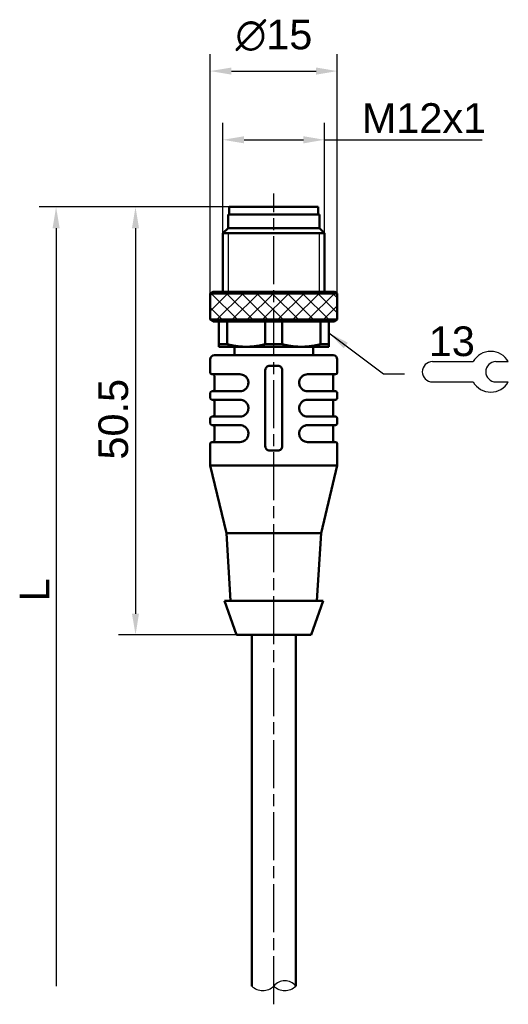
# Model space of a CAD drawing. Header units: millimetres. Extents: x 55 to 113, y 27 to 143.
import ezdxf

# ---------------------------------------------------------------- set-up
doc = ezdxf.new("R2010")
doc.units = ezdxf.units.MM
doc.linetypes.add('CHAIN', pattern=[0.3543, 0.2362, -0.0295, 0.0591, -0.0295])
doc.layers.get('0').update_dxf_attribs({"lineweight": 25})
for name, color, linetype, lineweight in [('Bemaßungen(DIN)', 179, 'Continuous', 25), ('Gewinde(DIN)', 179, 'Continuous', 25), ('Mittellinie(DIN)', 179, 'CHAIN', 25), ('Schraffur', 179, 'Continuous', 9), ('Sichtbare Kanten(DIN)', 179, 'Continuous', 50), ('Skizziergeometrie(DIN)', 179, 'Continuous', 50), ('Symbole(DIN)', 179, 'Continuous', 25)]:
    doc.layers.add(name, color=color, linetype=linetype, lineweight=lineweight)
doc.styles.add('Aktuell-DIN', font='arial.ttf')
doc.styles.add('STANDARD-BSI~0', font='arial.ttf')
doc.dimstyles.new('Katalogzeichnungen', dxfattribs={"dimtxt": 3.5, "dimasz": 2.5, "dimexe": 2, "dimexo": 0, "dimgap": 0.8, "dimtad": 1, "dimrnd": 1e-08, "dimdsep": 46, "dimtxsty": 'STANDARD-BSI~0', "dimcen": 0.09, "dimdle": 10, "dimclrd": 250, "dimclre": 250, "dimclrt": 250, "dimazin": 2, "dimtfac": 1, "dimtmove": 0, "dimatfit": 3, "dimfxl": 1, "dimtolj": 1, "dimtzin": 0, "dimlwd": 25, "dimlwe": 25, "dimarcsym": 0})
doc.dimstyles.new('STANDARD-DIN$7', dxfattribs={"dimtxt": 3.5, "dimasz": 2.5, "dimexe": 3.175, "dimexo": 0, "dimgap": 0.8, "dimtad": 1, "dimrnd": 1e-08, "dimtxsty": 'Aktuell-DIN', "dimcen": 0.09, "dimdle": 10, "dimclrd": 179, "dimclre": 250, "dimclrt": 179, "dimazin": 2, "dimtfac": 1, "dimtmove": 0, "dimatfit": 3, "dimfxl": 1, "dimtolj": 1, "dimtzin": 0, "dimlwd": 25, "dimlwe": 25, "dimarcsym": 0})

# ---------------------------------------------------------------- blocks, each defined once
blk = doc.blocks.new('SW-Symbol')
at = {"layer": 'Skizziergeometrie(DIN)', "lineweight": 25}
for p, q in [((-3.88, 1.2), (0.92, 1.2)), ((3.61, 1.2), (5.08, 1.2)), ((-3.88, -1.2), (0.92, -1.2)), ((3.61, -1.2), (5.08, -1.2))]:
    blk.add_line(p, q, dxfattribs=at)
for centre, radius, start, end in [((3, 0), 2.4, 30, 150), ((-3.88, 0), 1.2, 90, 270), ((3.61, 0), 1.2, 90, 270), ((3, 0), 2.4, 210, 330)]:
    blk.add_arc(centre, radius, start, end, dxfattribs=at)
at = {"layer": 'Symbole(DIN)', "color": 7, "style": 'Aktuell-DIN'}
blk.add_attdef('<Eingabeaufforderung_für_Feld_eingeben>_001', (-4.31, 1.85), '', height=3.5, dxfattribs=at)
blk = doc.blocks.new('*D10')
at = {"layer": 'Bemaßungen(DIN)', "color": 250, "linetype": 'Continuous', "lineweight": 25}
for p, q in [((77.92, 110.54), (77.92, 138.78)), ((92.92, 110.54), (92.92, 138.78)), ((80.42, 136.78), (90.42, 136.78))]:
    blk.add_line(p, q, dxfattribs=at)
at = {"layer": 'Bemaßungen(DIN)', "color": 250, "linetype": 'Continuous'}
for points in [[(80.42, 137.2), (80.42, 136.36), (77.92, 136.78)], [(90.42, 137.2), (90.42, 136.36), (92.92, 136.78)]]:
    blk.add_solid(points, dxfattribs=at)
at = {"layer": 'Defpoints', "color": 0, "linetype": 'Continuous'}
for p in [(92.92, 136.78), (77.92, 110.54), (92.92, 110.54)]:
    blk.add_point(p, dxfattribs=at)
at = {"layer": 'Bemaßungen(DIN)', "color": 250, "linetype": 'Continuous', "lineweight": 25, "insert": (80.91, 142.85), "char_height": 3.5, "attachment_point": 1, "style": 'STANDARD-BSI~0'}
blk.add_mtext('\\A1;{\\fAIGDT|b0|i0;\\H3.5000;\\ln}\\fArial|b0|i0;\\H3.5000;15', dxfattribs=at)
blk = doc.blocks.new('*D11')
at = {"layer": 'Bemaßungen(DIN)', "color": 250, "linetype": 'Continuous', "lineweight": 25}
for p, q in [((79.42, 117.64), (79.42, 130.67)), ((91.42, 117.64), (91.42, 130.67)), ((81.92, 128.67), (88.92, 128.67)), ((91.42, 128.67), (110.04, 128.67))]:
    blk.add_line(p, q, dxfattribs=at)
at = {"layer": 'Bemaßungen(DIN)', "color": 250, "linetype": 'Continuous'}
for points in [[(81.92, 129.09), (81.92, 128.25), (79.42, 128.67)], [(88.92, 129.09), (88.92, 128.25), (91.42, 128.67)]]:
    blk.add_solid(points, dxfattribs=at)
at = {"layer": 'Defpoints', "color": 0, "linetype": 'Continuous'}
for p in [(91.42, 128.67), (79.42, 117.64), (91.42, 117.64)]:
    blk.add_point(p, dxfattribs=at)
at = {"layer": 'Bemaßungen(DIN)', "color": 250, "linetype": 'Continuous', "lineweight": 25, "insert": (95.82, 132.99), "char_height": 3.5, "attachment_point": 1, "style": 'STANDARD-BSI~0'}
blk.add_mtext('\\A1;\\fArial|b0|i0;\\H3.5000;M12x1', dxfattribs=at)
blk = doc.blocks.new('*D12')
at = {"layer": 'Bemaßungen(DIN)', "color": 250, "linetype": 'Continuous', "lineweight": 25}
for p, q in [((80.17, 120.74), (67.1, 120.74)), ((69.1, 118.24), (69.1, 72.74)), ((81.02, 70.24), (67.1, 70.24))]:
    blk.add_line(p, q, dxfattribs=at)
at = {"layer": 'Bemaßungen(DIN)', "color": 250, "linetype": 'Continuous'}
for points in [[(68.68, 118.24), (69.51, 118.24), (69.1, 120.74)], [(68.68, 72.74), (69.51, 72.74), (69.1, 70.24)]]:
    blk.add_solid(points, dxfattribs=at)
at = {"layer": 'Defpoints', "color": 0, "linetype": 'Continuous'}
for p in [(80.17, 120.74), (69.1, 70.24), (81.02, 70.24)]:
    blk.add_point(p, dxfattribs=at)
at = {"layer": 'Bemaßungen(DIN)', "color": 250, "linetype": 'Continuous', "lineweight": 25, "insert": (64.72, 90.93), "char_height": 3.5, "attachment_point": 1, "rotation": 90, "style": 'STANDARD-BSI~0'}
blk.add_mtext('\\A1;50.5', dxfattribs=at)
blk = doc.blocks.new('*D13')
at = {"layer": 'Bemaßungen(DIN)', "color": 250, "linetype": 'Continuous', "lineweight": 25}
for p, q in [((80.17, 120.74), (57.72, 120.74)), ((59.72, 118.24), (59.72, 28.79))]:
    blk.add_line(p, q, dxfattribs=at)
at = {"layer": 'Bemaßungen(DIN)', "color": 250, "linetype": 'Continuous'}
blk.add_solid([(59.31, 118.24), (60.14, 118.24), (59.72, 120.74)], dxfattribs=at)
at = {"layer": 'Defpoints', "color": 0, "linetype": 'Continuous'}
for p in [(80.17, 120.74), (59.72, 28.79), (82.82, 28.79)]:
    blk.add_point(p, dxfattribs=at)
at = {"layer": 'Bemaßungen(DIN)', "color": 250, "linetype": 'Continuous', "lineweight": 25, "insert": (55.42, 72.82), "char_height": 3.5, "attachment_point": 1, "rotation": 90, "style": 'STANDARD-BSI~0'}
blk.add_mtext('\\A1; \\fArial|b0|i0;\\H3.5000;L', dxfattribs=at)
blk = doc.blocks.new('_None')

msp = doc.modelspace()

# ---------------------------------------------------------------- hatches: boundary and pattern name
at = {"layer": 'Schraffur'}
h = msp.add_hatch(dxfattribs=at)
h.set_pattern_fill('ANSI31', color=256, scale=10.16, style=0, double=1)
h.set_pattern_definition([(45, (0, 0), (-0.898026, 0.898026), [])])
h.paths.add_polyline_path([(92.923, 110.544), (77.923, 110.544), (77.923, 107.444), (92.923, 107.444)])
h = msp.add_hatch(dxfattribs=at)
h.set_pattern_fill('ANSI31', color=256, scale=10.16, angle=90, style=0, double=1)
h.set_pattern_definition([(135, (0, 0), (-0.898026, -0.898026), [])])
h.paths.add_polyline_path([(92.923, 110.544), (77.923, 110.544), (77.923, 107.444), (92.923, 107.444)])

# ---------------------------------------------------------------- linework, layer by layer
at = {"layer": 'Gewinde(DIN)'}
for p, q in [((80.025, 117.644), (80.025, 110.744)), ((90.821, 110.744), (90.821, 117.644))]:
    msp.add_line(p, q, dxfattribs=at)
at = {"layer": 'Mittellinie(DIN)', "linetype": 'CHAIN', "ltscale": 23.990969}
msp.add_line((85.423, 26.636), (85.423, 122.344), dxfattribs=at)
at = {"layer": 'Sichtbare Kanten(DIN)'}
for p, q in [((90.823, 119.844), (80.023, 119.844)), ((80.023, 118.244), (80.023, 119.844)), ((80.173, 120.744), (90.673, 120.744)), ((80.173, 120.744), (80.173, 119.844)), ((90.673, 120.744), (90.673, 119.844)), ((90.823, 118.244), (90.823, 119.844)), ((80.023, 118.244), (79.423, 117.644)), ((91.423, 117.644), (79.423, 117.644)), ((79.423, 110.744), (79.423, 117.644)), ((91.423, 117.644), (79.423, 117.644)), ((90.823, 118.244), (80.023, 118.244)), ((90.823, 118.244), (91.423, 117.644)), ((91.423, 110.744), (91.423, 117.644)), ((78.269, 110.744), (77.923, 110.544)), ((92.923, 110.544), (77.923, 110.544)), ((77.923, 107.444), (77.923, 110.544)), ((92.576, 110.744), (78.269, 110.744)), ((92.576, 110.744), (92.923, 110.544)), ((92.923, 107.444), (92.923, 110.544)), ((92.923, 107.444), (77.923, 107.444)), ((78.269, 107.244), (77.923, 107.444)), ((92.576, 107.244), (78.269, 107.244)), ((78.923, 104.532), (78.923, 107.244)), ((79.923, 107.244), (79.923, 104.532)), ((84.423, 104.532), (84.423, 107.244)), ((86.423, 107.244), (86.423, 104.532)), ((90.923, 104.532), (90.923, 107.244)), ((91.923, 107.244), (91.923, 104.532)), ((92.576, 107.244), (92.923, 107.444)), ((79.923, 104.532), (78.923, 104.532)), ((78.923, 104.244), (78.923, 104.532)), ((82.173, 104.244), (78.923, 104.244)), ((80.773, 104.244), (80.773, 103.244)), ((88.673, 104.244), (82.173, 104.244)), ((86.423, 104.532), (84.423, 104.532)), ((91.923, 104.244), (88.673, 104.244)), ((90.073, 104.244), (90.073, 103.244)), ((91.923, 104.532), (90.923, 104.532)), ((91.923, 104.532), (91.923, 104.244)), ((77.923, 102.744), (77.923, 101.194)), ((78.423, 103.244), (92.423, 103.244)), ((92.923, 102.744), (92.923, 101.194)), ((84.423, 101.494), (84.423, 92.494)), ((84.923, 101.994), (85.923, 101.994)), ((86.423, 92.494), (86.423, 101.494)), ((78.123, 100.994), (81.423, 100.994)), ((78.423, 100.794), (78.423, 99.194)), ((89.423, 100.994), (92.723, 100.994)), ((92.423, 100.794), (92.423, 99.194)), ((77.923, 98.794), (77.923, 98.194)), ((81.423, 98.994), (78.123, 98.994)), ((92.723, 98.994), (89.423, 98.994)), ((92.923, 98.794), (92.923, 98.194)), ((78.123, 97.994), (81.423, 97.994)), ((78.423, 97.794), (78.423, 96.194)), ((89.423, 97.994), (92.723, 97.994)), ((92.423, 97.794), (92.423, 96.194)), ((77.923, 95.794), (77.923, 95.194)), ((81.423, 95.994), (78.123, 95.994)), ((92.723, 95.994), (89.423, 95.994)), ((92.923, 95.794), (92.923, 95.194)), ((78.123, 94.994), (81.423, 94.994)), ((78.423, 94.794), (78.423, 93.194)), ((89.423, 94.994), (92.723, 94.994)), ((92.423, 94.794), (92.423, 93.194)), ((81.423, 92.994), (78.123, 92.994)), ((92.723, 92.994), (89.423, 92.994)), ((77.923, 92.794), (77.923, 90.244)), ((85.923, 91.994), (84.923, 91.994)), ((92.923, 92.794), (92.923, 90.244)), ((77.923, 90.244), (92.923, 90.244)), ((79.823, 82.244), (77.923, 90.244)), ((91.023, 82.244), (92.923, 90.244)), ((79.823, 82.244), (91.023, 82.244)), ((80.323, 74.244), (79.823, 82.244)), ((90.523, 74.244), (91.023, 82.244)), ((79.598, 74.244), (91.248, 74.244)), ((81.023, 70.244), (79.598, 74.244)), ((89.823, 70.244), (91.248, 74.244)), ((81.023, 70.244), (89.823, 70.244)), ((82.823, 45.244), (82.823, 70.244)), ((88.023, 45.244), (88.023, 70.244))]:
    msp.add_line(p, q, dxfattribs=at)
for centre, radius, start, end in [((78.423, 102.744), 0.5, 90, 180), ((92.423, 102.744), 0.5, 0, 90), ((78.123, 101.194), 0.2, 180, 270), ((92.723, 101.194), 0.2, 270, 0), ((78.223, 100.794), 0.2, 0, 90), ((92.623, 100.794), 0.2, 90, 180), ((78.123, 98.794), 0.2, 90, 180), ((78.223, 99.194), 0.2, 270, 0), ((92.623, 99.194), 0.2, 180, 270), ((92.723, 98.794), 0.2, 0, 90), ((78.123, 98.194), 0.2, 180, 270), ((78.223, 97.794), 0.2, 0, 90), ((92.623, 97.794), 0.2, 90, 180), ((92.723, 98.194), 0.2, 270, 0), ((78.123, 95.794), 0.2, 90, 180), ((78.223, 96.194), 0.2, 270, 0), ((92.623, 96.194), 0.2, 180, 270), ((92.723, 95.794), 0.2, 0, 90), ((78.123, 95.194), 0.2, 180, 270), ((78.223, 94.794), 0.2, 0, 90), ((92.623, 94.794), 0.2, 90, 180), ((92.723, 95.194), 0.2, 270, 0), ((78.123, 92.794), 0.2, 90, 180), ((78.223, 93.194), 0.2, 270, 0), ((92.623, 93.194), 0.2, 180, 270), ((92.723, 92.794), 0.2, 0, 90)]:
    msp.add_arc(centre, radius, start, end, dxfattribs=at)
for points, weights in [([(79.923, 104.532), (81.089, 104.244), (82.173, 104.244)], [1.47616320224, 1.53293871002, 1.53293871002]), ([(82.173, 104.244), (83.256, 104.244), (84.423, 104.532)], [1.53293871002, 1.53293871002, 1.47616320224]), ([(86.423, 104.532), (87.589, 104.244), (88.673, 104.244)], [1.47616320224, 1.53293871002, 1.53293871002]), ([(88.673, 104.244), (89.756, 104.244), (90.923, 104.532)], [1.53293871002, 1.53293871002, 1.47616320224])]:
    msp.add_rational_spline(points, weights, degree=2, dxfattribs=at)
for points, knots in [([(84.923, 101.994), (84.86, 101.994), (84.793, 101.981), (84.67, 101.93), (84.613, 101.892), (84.525, 101.803), (84.486, 101.747), (84.435, 101.624), (84.423, 101.557), (84.423, 101.494)], [-0.07551813, -0.07551813, -0.07551813, -0.07551813, -0.056622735, -0.056622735, -0.03772734, -0.03772734, -0.01886367, -0.01886367, 0, 0, 0, 0]), ([(86.423, 101.494), (86.423, 101.557), (86.41, 101.624), (86.359, 101.747), (86.32, 101.803), (86.232, 101.892), (86.175, 101.93), (86.052, 101.981), (85.985, 101.994), (85.923, 101.994)], [-0.150891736, -0.150891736, -0.150891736, -0.150891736, -0.132028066, -0.132028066, -0.113164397, -0.113164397, -0.094269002, -0.094269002, -0.075373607, -0.075373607, -0.075373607, -0.075373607]), ([(81.423, 98.994), (81.542, 98.994), (81.66, 99.015), (81.77, 99.056), (81.889, 99.101), (82, 99.168), (82.095, 99.254), (82.161, 99.313), (82.219, 99.382), (82.267, 99.457), (82.366, 99.615), (82.422, 99.801), (82.423, 99.988), (82.424, 100.119), (82.398, 100.251), (82.348, 100.372), (82.295, 100.501), (82.216, 100.618), (82.116, 100.714), (82.009, 100.817), (81.879, 100.895), (81.739, 100.942), (81.637, 100.976), (81.531, 100.994), (81.423, 100.994)], [0, 0, 0, 0, 0.1138857, 0.1138857, 0.1138857, 0.2364151, 0.2364151, 0.2364151, 0.3210893, 0.3210893, 0.3210893, 0.4983375, 0.4983375, 0.4983375, 0.6224131, 0.6224131, 0.6224131, 0.7544151, 0.7544151, 0.7544151, 0.8967898, 0.8967898, 0.8967898, 1, 1, 1, 1]), ([(89.423, 100.994), (89.302, 100.994), (89.183, 100.972), (89.072, 100.93), (88.952, 100.885), (88.84, 100.817), (88.745, 100.729), (88.679, 100.669), (88.621, 100.599), (88.573, 100.523), (88.476, 100.365), (88.423, 100.179), (88.422, 99.994), (88.422, 99.862), (88.449, 99.731), (88.499, 99.61), (88.552, 99.483), (88.631, 99.367), (88.729, 99.273), (88.836, 99.17), (88.965, 99.092), (89.105, 99.046), (89.207, 99.011), (89.314, 98.994), (89.423, 98.994)], [0, 0, 0, 0, 0.1148232, 0.1148232, 0.1148232, 0.2384427, 0.2384427, 0.2384427, 0.3239978, 0.3239978, 0.3239978, 0.5, 0.5, 0.5, 0.6243855, 0.6243855, 0.6243855, 0.754735, 0.754735, 0.754735, 0.8963992, 0.8963992, 0.8963992, 1, 1, 1, 1]), ([(81.423, 95.994), (81.542, 95.994), (81.66, 96.015), (81.77, 96.056), (81.889, 96.101), (82, 96.168), (82.095, 96.254), (82.161, 96.313), (82.219, 96.382), (82.267, 96.457), (82.366, 96.615), (82.422, 96.801), (82.423, 96.988), (82.424, 97.119), (82.398, 97.251), (82.348, 97.372), (82.295, 97.501), (82.216, 97.618), (82.116, 97.714), (82.009, 97.817), (81.879, 97.895), (81.739, 97.942), (81.637, 97.976), (81.531, 97.994), (81.423, 97.994)], [0, 0, 0, 0, 0.1138857, 0.1138857, 0.1138857, 0.2364151, 0.2364151, 0.2364151, 0.3210893, 0.3210893, 0.3210893, 0.4983375, 0.4983375, 0.4983375, 0.6224131, 0.6224131, 0.6224131, 0.7544151, 0.7544151, 0.7544151, 0.8967898, 0.8967898, 0.8967898, 1, 1, 1, 1]), ([(89.423, 97.994), (89.302, 97.994), (89.183, 97.972), (89.072, 97.93), (88.952, 97.885), (88.84, 97.817), (88.745, 97.729), (88.679, 97.669), (88.621, 97.599), (88.573, 97.523), (88.475, 97.363), (88.421, 97.175), (88.422, 96.987), (88.423, 96.858), (88.45, 96.729), (88.499, 96.61), (88.552, 96.483), (88.631, 96.367), (88.729, 96.273), (88.836, 96.17), (88.965, 96.092), (89.105, 96.046), (89.207, 96.011), (89.314, 95.994), (89.423, 95.994)], [0, 0, 0, 0, 0.1148399, 0.1148399, 0.1148399, 0.2384686, 0.2384686, 0.2384686, 0.3240245, 0.3240245, 0.3240245, 0.5022644, 0.5022644, 0.5022644, 0.6243886, 0.6243886, 0.6243886, 0.7547293, 0.7547293, 0.7547293, 0.8963925, 0.8963925, 0.8963925, 1, 1, 1, 1]), ([(81.423, 92.994), (81.542, 92.994), (81.66, 93.015), (81.77, 93.056), (81.889, 93.101), (82, 93.168), (82.095, 93.254), (82.161, 93.313), (82.219, 93.382), (82.267, 93.457), (82.366, 93.615), (82.422, 93.801), (82.423, 93.988), (82.424, 94.119), (82.398, 94.251), (82.348, 94.372), (82.295, 94.501), (82.216, 94.618), (82.116, 94.714), (82.009, 94.817), (81.879, 94.895), (81.739, 94.942), (81.637, 94.976), (81.531, 94.994), (81.423, 94.994)], [0, 0, 0, 0, 0.1138857, 0.1138857, 0.1138857, 0.2364151, 0.2364151, 0.2364151, 0.3210893, 0.3210893, 0.3210893, 0.4983375, 0.4983375, 0.4983375, 0.6224131, 0.6224131, 0.6224131, 0.7544151, 0.7544151, 0.7544151, 0.8967898, 0.8967898, 0.8967898, 1, 1, 1, 1]), ([(89.423, 94.994), (89.302, 94.994), (89.183, 94.972), (89.072, 94.93), (88.952, 94.885), (88.84, 94.817), (88.745, 94.729), (88.679, 94.669), (88.621, 94.599), (88.573, 94.523), (88.475, 94.363), (88.421, 94.175), (88.422, 93.987), (88.423, 93.858), (88.45, 93.729), (88.499, 93.61), (88.552, 93.483), (88.631, 93.367), (88.729, 93.273), (88.836, 93.17), (88.965, 93.092), (89.105, 93.046), (89.207, 93.011), (89.314, 92.994), (89.423, 92.994)], [0, 0, 0, 0, 0.1148399, 0.1148399, 0.1148399, 0.2384686, 0.2384686, 0.2384686, 0.3240245, 0.3240245, 0.3240245, 0.5022644, 0.5022644, 0.5022644, 0.6243886, 0.6243886, 0.6243886, 0.7547293, 0.7547293, 0.7547293, 0.8963925, 0.8963925, 0.8963925, 1, 1, 1, 1]), ([(84.423, 92.494), (84.423, 92.431), (84.435, 92.364), (84.486, 92.241), (84.524, 92.185), (84.613, 92.096), (84.669, 92.057), (84.793, 92.006), (84.86, 91.994), (84.923, 91.994)], [-0.301783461, -0.301783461, -0.301783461, -0.301783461, -0.282941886, -0.282941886, -0.264100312, -0.264100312, -0.245182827, -0.245182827, -0.226265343, -0.226265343, -0.226265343, -0.226265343]), ([(85.923, 91.994), (85.985, 91.994), (86.052, 92.006), (86.175, 92.057), (86.232, 92.096), (86.32, 92.185), (86.359, 92.241), (86.41, 92.364), (86.423, 92.431), (86.423, 92.494)], [-0.226409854, -0.226409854, -0.226409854, -0.226409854, -0.207514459, -0.207514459, -0.188619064, -0.188619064, -0.169755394, -0.169755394, -0.150891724, -0.150891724, -0.150891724, -0.150891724])]:
    msp.add_open_spline(points, degree=3, knots=knots, dxfattribs=at)
at = {"layer": 'Skizziergeometrie(DIN)'}
for p, q in [((82.823, 45.244), (82.823, 28.794)), ((88.023, 45.244), (88.023, 28.794))]:
    msp.add_line(p, q, dxfattribs=at)
at = {"layer": 'Skizziergeometrie(DIN)', "lineweight": 25}
for centre, radius, start, end in [((86.722, 27.699), 1.7, 40.09929, 139.90071), ((84.122, 30.086), 1.833, 224.83917, 315.16083), ((86.722, 30.084), 1.832, 224.76382, 315.23618)]:
    msp.add_arc(centre, radius, start, end, dxfattribs=at)

# ---------------------------------------------------------------- block references
msp.add_blockref('SW-Symbol', (108.034, 101.291)).add_auto_attribs({'<Eingabeaufforderung_für_Feld_eingeben>_001': '13'})

# ---------------------------------------------------------------- texts
at = {"layer": 'Symbole(DIN)', "color": 179, "insert": (101.667, 102.814), "char_height": 3.5, "attachment_point": 1, "style": 'Aktuell-DIN'}
msp.add_mtext('{ }', dxfattribs=at)

# ---------------------------------------------------------------- dimensions: what is measured, and where the dimension line sits
at = {"layer": 'Bemaßungen(DIN)', "color": 250, "linetype": 'Continuous', "lineweight": 25}
for base, p1, p2, angle, text, override, picture, middle in [((92.923, 136.78), (77.923, 110.544), (92.923, 110.544), 180, '{\\fAIGDT|b0|i0;\\H3.5000;\\ln}\\fArial|b0|i0;\\H3.5000;<>', {"dimgap": 0.8, "dimdec": 2, "dimtol": 0, "dimlim": 0, "dimtp": 0, "dimtm": 0, "dimtdec": 2, "dimtofl": 0, "dimatfit": 1}, '*D10', (85.423, 136.78)), ((59.724, 28.794), (80.173, 120.744), (82.823, 28.794), 90, ' \\fArial|b0|i0;\\H3.5000;L', {"dimgap": 0.8, "dimdec": 2, "dimblk2": 'None', "dimsah": 1, "dimdle": 0, "dimse2": 1, "dimtol": 0, "dimlim": 0, "dimtp": 0, "dimtm": 0, "dimtdec": 2, "dimtofl": 0, "dimatfit": 1}, '*D13', (59.724, 74.769))]:
    dim = msp.add_linear_dim(base=base, p1=p1, p2=p2, angle=angle, text=text, dimstyle='Katalogzeichnungen', override=override, dxfattribs=at)
    dim.commit()
    dim.dimension.update_dxf_attribs({"geometry": picture, "text_midpoint": middle, "dimtype": 160})
dim = msp.add_linear_dim(base=(91.423, 128.671), p1=(79.423, 117.644), p2=(91.423, 117.644), text='\\fArial|b0|i0;\\H3.5000;M<>x1', dimstyle='Katalogzeichnungen', override={"dimgap": 0.8, "dimdec": 2, "dimtol": 0, "dimlim": 0, "dimtp": 0, "dimtm": 0, "dimtdec": 2, "dimtofl": 0, "dimatfit": 2}, dxfattribs=at)
dim.commit()
dim.dimension.update_dxf_attribs({"geometry": '*D11', "text_midpoint": (102.53, 128.671), "dimtype": 160})
dim = msp.add_linear_dim(base=(69.098, 70.244), p1=(80.173, 120.744), p2=(81.023, 70.244), angle=90, dimstyle='Katalogzeichnungen', override={"dimgap": 0.8, "dimdec": 2, "dimtol": 0, "dimlim": 0, "dimtp": 0, "dimtm": 0, "dimtdec": 2, "dimtofl": 0, "dimatfit": 1}, dxfattribs=at)
dim.commit()
dim.dimension.update_dxf_attribs({"geometry": '*D12', "text_midpoint": (69.098, 95.494), "dimtype": 160})

# ---------------------------------------------------------------- leaders
at = {"layer": 'Symbole(DIN)', "color": 179, "linetype": 'Continuous', "lineweight": 25, "annotation_type": 0, "has_hookline": 1, "hookline_direction": 0, "text_width": 1.358}
msp.add_leader([(91.923, 105.888), (98.367, 101.064), (100.867, 101.064)], dimstyle='STANDARD-DIN$7', override={"dimtad": 0}, dxfattribs=at)

doc.saveas('drawing.dxf')
